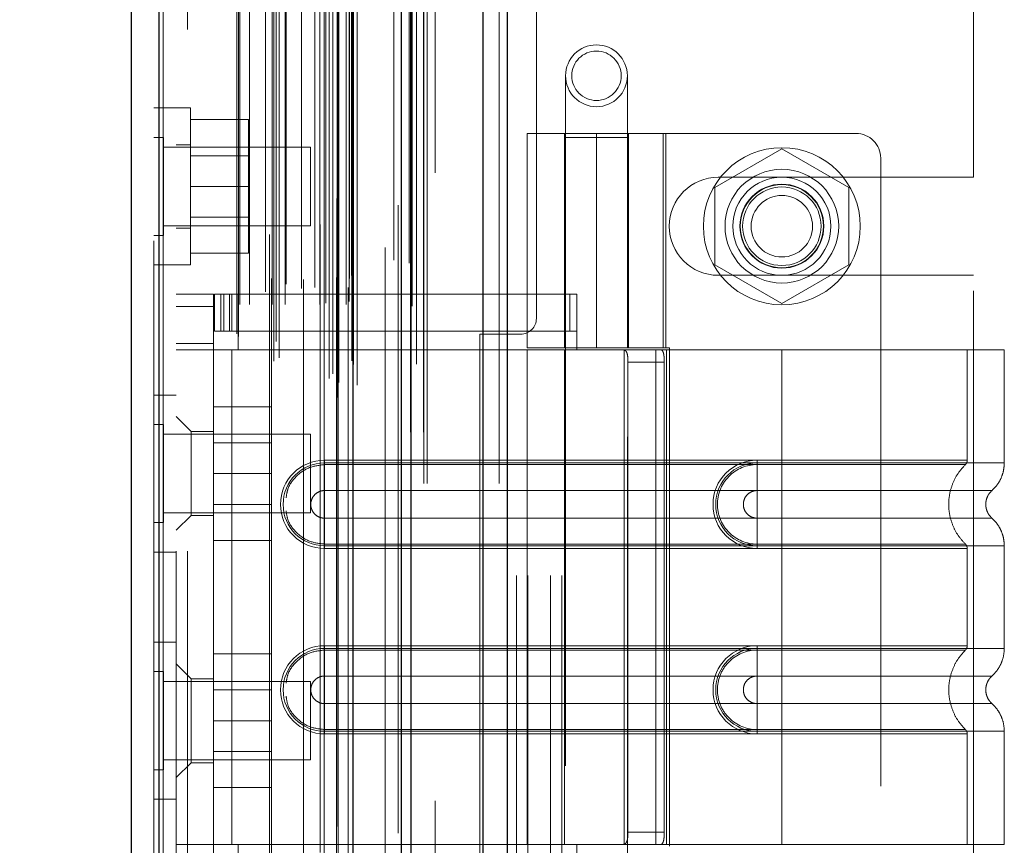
# Model space of a CAD drawing. Header units: inches. Extents: x 0.2 to 10.8, y 0.2 to 8.2.
# Tile 130 of 156: x 5.773 to 5.93, y 3.798 to 3.93. Entities that reach past the tile are written whole.
import ezdxf

# ---------------------------------------------------------------- set-up
doc = ezdxf.new("R2010")
doc.units = ezdxf.units.IN
doc.header["$MEASUREMENT"] = 0
doc.linetypes.add('HIDDEN', pattern=[0.075, 0.05, -0.025])
doc.layers.add('DIMENSIONS', color=140, linetype='Continuous')
doc.styles.add('SLDTEXTSTYLE0', font='TXT', dxfattribs={"width": 0.7})
doc.dimstyles.new('SLDDIMSTYLE0', dxfattribs={"dimtxt": 0.084961, "dimasz": 0.13, "dimexe": 0, "dimexo": 0.0625, "dimgap": 0.02124, "dimtad": 0, "dimtih": 1, "dimtoh": 1, "dimlfac": 20, "dimrnd": 1e-09, "dimzin": 12, "dimdsep": 46, "dimtxsty": 'SLDTEXTSTYLE0', "dimsah": 1, "dimcen": 0.09, "dimadec": 0, "dimazin": 3, "dimtfac": 1, "dimtofl": 0, "dimtmove": 0, "dimatfit": 3, "dimfxl": 0, "dimfrac": 2, "dimtolj": 1, "dimtzin": 12, "dimarcsym": 0})

# ---------------------------------------------------------------- blocks, each defined once
blk = doc.blocks.new('_D_18')
at = {"layer": 'DIMENSIONS'}
for p, q in [((5.80191, 4.9986), (5.37507, 4.9986)), ((5.50007, 4.9986), (5.50007, 4.26256)), ((5.3385, 4.10851), (5.30997, 4.10851)), ((5.30997, 4.10851), (5.30997, 3.97348)), ((5.66164, 4.10851), (5.69017, 4.10851)), ((5.69017, 4.10851), (5.69017, 3.97348)), ((5.30997, 3.97348), (5.3385, 3.97348)), ((5.69017, 3.97348), (5.66164, 3.97348)), ((5.50007, 3.1744), (5.50007, 3.95446)), ((5.80191, 3.1744), (5.37507, 3.1744))]:
    blk.add_line(p, q, dxfattribs=at)
for points in [[(5.50007, 4.9986), (5.48007, 4.8686), (5.52007, 4.8686)], [(5.50007, 3.1744), (5.52007, 3.3044), (5.48007, 3.3044)]]:
    blk.add_solid(points, dxfattribs=at)
at = {"layer": 'DIMENSIONS', "char_height": 0.083333, "attachment_point": 1, "style": 'SLDTEXTSTYLE0'}
for s, insert in [('36.48', (5.3385, 4.23495)), ('926.7', (5.3385, 4.0809))]:
    blk.add_mtext(s, dxfattribs=dict(at, insert=insert))
blk = doc.blocks.new('_D_19')
at = {"layer": 'DIMENSIONS'}
for p, q in [((5.78356, 5.06775), (4.86961, 5.06775)), ((4.99461, 5.06775), (4.99461, 4.31812)), ((4.83304, 4.18799), (4.80451, 4.18799)), ((4.80451, 4.18799), (4.80451, 4.05296)), ((5.15619, 4.18799), (5.18472, 4.18799)), ((5.18472, 4.18799), (5.18472, 4.05296)), ((4.80451, 4.05296), (4.83304, 4.05296)), ((5.18472, 4.05296), (5.15619, 4.05296)), ((4.99461, 3.1052), (4.99461, 3.89891)), ((5.78356, 3.1052), (4.86961, 3.1052))]:
    blk.add_line(p, q, dxfattribs=at)
for points in [[(4.99461, 5.06775), (4.97461, 4.93775), (5.01461, 4.93775)], [(4.99461, 3.1052), (5.01461, 3.2352), (4.97461, 3.2352)]]:
    blk.add_solid(points, dxfattribs=at)
at = {"layer": 'DIMENSIONS', "char_height": 0.083333, "attachment_point": 1, "style": 'SLDTEXTSTYLE0'}
for s, insert in [('39.25', (4.83304, 4.31443)), ('997.0', (4.83304, 4.16038)), ('OPENING', (4.73258, 4.00633))]:
    blk.add_mtext(s, dxfattribs=dict(at, insert=insert))

msp = doc.modelspace()

# ---------------------------------------------------------------- linework, layer by layer
at = {"color": 7, "linetype": 'Continuous', "lineweight": 25}
for p, q in [((5.8465915, 3.0557523), (5.8465915, 5.1225418)), ((5.8504098, 5.12325), (5.8504098, 3.0557523)), ((5.8335643, 3.0557523), (5.8335643, 5.1170023)), ((5.8351459, 3.0557523), (5.8351459, 5.1171577)), ((5.8258824, 3.071415), (5.8258824, 5.1015798)), ((5.7949699, 3.0768657), (5.7949699, 5.0961291)), ((5.7905076, 5.094362), (5.7905076, 3.0786328))]:
    msp.add_line(p, q, dxfattribs=at)
at = {"color": 7, "linetype": 'HIDDEN', "lineweight": 18}
for p, q in [((5.8465915, 3.0557523), (5.8465915, 5.1225418)), ((5.849137, 3.0557523), (5.849137, 5.1225418)), ((5.849137, 3.0557523), (5.849137, 5.1225418)), ((5.8504098, 5.12325), (5.8504098, 3.0557523)), ((5.8504098, 3.0557523), (5.8504098, 5.12325)), ((5.8504098, 3.0557523), (5.8504098, 5.12325)), ((5.8351459, 3.0557523), (5.8351459, 5.1171577)), ((5.8371643, 3.0557523), (5.8371643, 5.1170023)), ((5.8376915, 3.0557523), (5.8376915, 5.1171577)), ((5.8376915, 3.0557523), (5.8376915, 5.1171577)), ((5.8349933, 3.0639328), (5.8349933, 5.1090621)), ((5.8233471, 3.0694146), (5.8233471, 5.1035803)), ((5.8233471, 3.0694146), (5.8233471, 5.1035803)), ((5.8220645, 3.0724558), (5.8220645, 5.1005391)), ((5.8232965, 5.1011239), (5.8232965, 3.071871)), ((5.8236023, 3.071817), (5.8236023, 5.1011778)), ((5.8265076, 3.071415), (5.8265076, 5.1015798)), ((5.8226599, 3.0732087), (5.8226599, 5.099809)), ((5.8330402, 5.1000814), (5.8330402, 3.0729131)), ((5.8132597, 3.075194), (5.8132597, 5.0978009)), ((5.8141187, 3.0757484), (5.8141187, 5.0972439)), ((5.8256568, 3.0752838), (5.8256568, 5.097711)), ((5.8256568, 3.0752838), (5.8256568, 5.097711)), ((5.8259277, 3.0747056), (5.8259277, 5.0982892)), ((5.8259438, 3.0748314), (5.8259438, 5.0981634)), ((5.8359578, 3.074731), (5.8359578, 5.0982584)), ((5.7949699, 5.0961291), (5.7949699, 3.0768657)), ((5.795595, 3.0768657), (5.795595, 5.0961291)), ((5.795595, 5.0961291), (5.795595, 3.0768657)), ((5.8206258, 5.0969964), (5.8206258, 3.0760033)), ((5.8220459, 3.076984), (5.8220459, 5.0960108)), ((5.7941076, 5.094362), (5.7941076, 3.0786328)), ((5.8125515, 5.0953809), (5.8125515, 3.0776113)), ((5.8136103, 3.0783754), (5.8136103, 5.0946194)), ((5.8073405, 3.0795953), (5.8073405, 5.0933995)), ((5.8076002, 3.0791568), (5.8076002, 5.093838)), ((5.8309782, 5.093322), (5.8309782, 3.0796717)), ((5.8078405, 3.0842256), (5.8078405, 5.0887692)), ((5.8078405, 3.0842256), (5.8078405, 5.0887692)), ((5.8093601, 3.0842256), (5.8093601, 5.0887692)), ((5.8128537, 5.0883708), (5.8128537, 3.0846243)), ((5.812981, 3.0842256), (5.812981, 5.0887692)), ((5.815048, 3.0842256), (5.815048, 5.0887692)), ((5.8179712, 5.0882276), (5.8179712, 3.0847655)), ((5.8205503, 3.0842256), (5.8205503, 5.0887692)), ((5.8212542, 5.0887692), (5.8212542, 3.0842256)), ((5.8212542, 3.0842256), (5.8212542, 5.0887692)), ((5.8215042, 3.0844756), (5.8215042, 5.0885192)), ((5.8232542, 5.0885192), (5.8232542, 3.0844756)), ((5.8235042, 3.0842256), (5.8235042, 5.0887692)), ((5.8235042, 5.0887692), (5.8235042, 3.0842256)), ((5.8247484, 3.0842256), (5.8247484, 5.0887692)), ((5.8247484, 3.0842256), (5.8247484, 5.0887692)), ((5.8252542, 3.0847256), (5.8252542, 5.0882692)), ((5.8252542, 3.0847256), (5.8252542, 5.0882692)), ((5.8352551, 3.083997), (5.8352551, 5.0889992)), ((5.811945, 3.0862452), (5.811945, 5.0867496)), ((5.8176428, 3.0868027), (5.8176428, 5.0861921)), ((5.8176428, 3.0868027), (5.8176428, 5.0861921)), ((5.8197758, 3.0869504), (5.8197758, 5.0860436)), ((5.8251076, 5.0869724), (5.8251076, 3.0860224)), ((5.8152092, 3.087468), (5.8152092, 5.0855312)), ((5.8252965, 3.0883735), (5.8252965, 5.0846213)), ((5.8252965, 3.0883735), (5.8252965, 5.0846213)), ((5.8256248, 3.0888374), (5.8256248, 5.0841575)), ((5.8256248, 3.0888374), (5.8256248, 5.0841575)), ((5.8323399, 3.0912916), (5.8323399, 5.0817032)), ((5.8348202, 3.0908244), (5.8348202, 5.0821496)), ((5.8389643, 3.1052023), (5.8389643, 5.0677523)), ((5.8389643, 3.1052023), (5.8389643, 5.0677523)), ((5.8389643, 3.1052023), (5.8389643, 5.0677523)), ((5.8389643, 3.1052023), (5.8389643, 5.0677523)), ((5.7977076, 5.0449724), (5.7977076, 3.1280224)), ((5.7995076, 3.1280224), (5.7995076, 5.0449724)), ((5.7995076, 3.1280224), (5.7995076, 5.0449724)), ((5.7995076, 5.0449724), (5.7995076, 3.1280224)), ((5.7995076, 5.0449724), (5.7995076, 3.1280224)), ((5.8519143, 3.7411023), (5.8519143, 4.4319023)), ((5.8519143, 3.7411023), (5.8519143, 4.4319023)), ((5.8537143, 3.7411023), (5.8537143, 4.4319023)), ((5.8573143, 3.7411023), (5.8573143, 4.4319023)), ((5.8591143, 3.7411023), (5.8591143, 4.4319023)), ((5.8591143, 3.7411023), (5.8591143, 4.4319023)), ((5.8550643, 3.8820273), (5.8550643, 4.2909773)), ((5.9246643, 3.9045148), (5.9246643, 4.2684898)), ((5.8597154, 3.9206575), (5.8597154, 3.9108149)), ((5.869558, 3.9108149), (5.869558, 3.9206575)), ((5.7977076, 3.915538), (5.7941076, 3.915538)), ((5.7999576, 3.915538), (5.7977076, 3.915538)), ((5.7999576, 3.903038), (5.7999576, 3.915538)), ((5.7999576, 3.913688), (5.8092076, 3.913688)), ((5.8092076, 3.903038), (5.8092076, 3.913688)), ((5.8536131, 3.9114764), (5.8756603, 3.9114764)), ((5.8536131, 3.9114764), (5.8536131, 3.8773228)), ((5.8595186, 3.9114764), (5.8595186, 3.8773228)), ((5.8646367, 3.9114764), (5.8646367, 3.8773228)), ((5.8646367, 3.8773228), (5.8646367, 3.9114764)), ((5.8695804, 3.9114764), (5.8695804, 3.8773228)), ((5.8697548, 3.8773228), (5.8697548, 3.9114764)), ((5.8752847, 3.8773228), (5.8752847, 3.9114764)), ((5.9059753, 3.9114764), (5.8756603, 3.9114764)), ((5.8756603, 3.8773228), (5.8756603, 3.9114764)), ((5.7956701, 3.9108505), (5.7941076, 3.9108505)), ((5.7956701, 3.903038), (5.7956701, 3.9108505)), ((5.869558, 3.9108149), (5.8597154, 3.9108149)), ((5.8597154, 3.9108149), (5.8597154, 3.7631771)), ((5.869558, 3.7631771), (5.869558, 3.9108149)), ((5.8191076, 3.909288), (5.7956701, 3.909288)), ((5.7999576, 3.909663), (5.7977076, 3.909663)), ((5.8191076, 3.903038), (5.8191076, 3.909288)), ((5.8941643, 3.9089999), (5.8835143, 3.9028511)), ((5.9048143, 3.9028511), (5.8941643, 3.9089999)), ((5.8092076, 3.9079355), (5.7999576, 3.9079355)), ((5.9099123, 3.9075393), (5.9099123, 3.7677756)), ((5.8840393, 3.9045148), (5.9246643, 3.9045148)), ((5.7956701, 3.8952255), (5.7956701, 3.903038)), ((5.7999576, 3.890538), (5.7999576, 3.903038)), ((5.7999576, 3.903038), (5.8092076, 3.903038)), ((5.8092076, 3.892388), (5.8092076, 3.903038)), ((5.8191076, 3.896788), (5.8191076, 3.903038)), ((5.8835143, 3.9028511), (5.8835143, 3.8905536)), ((5.9048143, 3.8905536), (5.9048143, 3.9028511)), ((5.7999576, 3.8981405), (5.8092076, 3.8981405)), ((5.7956701, 3.896788), (5.8191076, 3.896788)), ((5.7977076, 3.896413), (5.7999576, 3.896413)), ((5.7941076, 3.8952255), (5.7956701, 3.8952255)), ((5.7999576, 3.892388), (5.8092076, 3.892388)), ((5.7941076, 3.890538), (5.7977076, 3.890538)), ((5.7977076, 3.890538), (5.7999576, 3.890538)), ((5.8835143, 3.8905536), (5.8941643, 3.8844048)), ((5.8941643, 3.8844048), (5.9048143, 3.8905536)), ((5.8840393, 3.8888898), (5.9246643, 3.8888898)), ((5.9246643, 3.7864148), (5.9246643, 3.8888898)), ((5.7977076, 3.8858858), (5.8036131, 3.8858858)), ((5.8036131, 3.8858858), (5.8036131, 3.8839173)), ((5.8038099, 3.8799803), (5.8038099, 3.8858858)), ((5.8038099, 3.8858858), (5.8047942, 3.8858858)), ((5.8047942, 3.8799803), (5.8047942, 3.8858858)), ((5.8053064, 3.8858858), (5.8047942, 3.8858858)), ((5.8047942, 3.8799803), (5.8047942, 3.8858858)), ((5.8053064, 3.8799803), (5.8053064, 3.8858858)), ((5.8053064, 3.8858858), (5.8061991, 3.8858858)), ((5.8061991, 3.8799803), (5.8061991, 3.8858858)), ((5.8604113, 3.8858858), (5.8061991, 3.8858858)), ((5.8065658, 3.8858858), (5.8065658, 3.8799803)), ((5.8075501, 3.8858858), (5.8075501, 3.8799803)), ((5.8604113, 3.8799803), (5.8604113, 3.8858858)), ((5.8604113, 3.8858858), (5.8614871, 3.8858858)), ((5.8614871, 3.8799803), (5.8614871, 3.8858858)), ((5.7977076, 3.8839173), (5.8036131, 3.8839173)), ((5.7977076, 3.8839173), (5.8036131, 3.8839173)), ((5.8036131, 3.7913976), (5.8036131, 3.8839173)), ((5.8047942, 3.8799803), (5.8038099, 3.8799803)), ((5.8053064, 3.8799803), (5.8047942, 3.8799803)), ((5.8061991, 3.8799803), (5.8053064, 3.8799803)), ((5.8604113, 3.8799803), (5.8061991, 3.8799803)), ((5.8075501, 3.8799803), (5.8075501, 3.8770275)), ((5.8460643, 3.7957773), (5.8460643, 3.8795273)), ((5.8460643, 3.8795273), (5.8525643, 3.8795273)), ((5.8614871, 3.8799803), (5.8604113, 3.8799803)), ((5.8614871, 3.8799803), (5.8614871, 3.8770275)), ((5.8036131, 3.8780118), (5.7977076, 3.8780118)), ((5.8036131, 3.8770275), (5.7977076, 3.8770275)), ((5.8065658, 3.8770275), (5.8036131, 3.8770275)), ((5.8065658, 3.8770275), (5.8065658, 3.7982874)), ((5.8065658, 3.8770275), (5.8065658, 3.7982874)), ((5.8075501, 3.8770275), (5.8065658, 3.8770275)), ((5.8614871, 3.8770275), (5.8075501, 3.8770275)), ((5.8614871, 3.8770275), (5.8075501, 3.8770275)), ((5.8756603, 3.8773228), (5.8536131, 3.8773228)), ((5.8614871, 3.8770275), (5.8536131, 3.8770275)), ((5.8536131, 3.8770275), (5.8536131, 3.7982874)), ((5.8595186, 3.8770275), (5.8595186, 3.7982874)), ((5.8941643, 3.8770275), (5.8614871, 3.8770275)), ((5.8690234, 3.8770275), (5.8690234, 3.7982874)), ((5.874085, 3.8770275), (5.874085, 3.7982874)), ((5.8756603, 3.8773228), (5.8762689, 3.8773228)), ((5.8757722, 3.8770275), (5.8757722, 3.7982874)), ((5.8757722, 3.8770275), (5.8757722, 3.7982874)), ((5.8762689, 3.8773228), (5.8762689, 3.7979921)), ((5.8941643, 3.8770275), (5.8941643, 3.8590235)), ((5.9295973, 3.8770275), (5.8941643, 3.8770275)), ((5.8941643, 3.8770275), (5.8941643, 3.8590235)), ((5.8941643, 3.8770275), (5.8941643, 3.8594499)), ((5.8941643, 3.8770275), (5.8941643, 3.8594499)), ((5.9236918, 3.8594499), (5.9236918, 3.8770275)), ((5.9295973, 3.8590235), (5.9295973, 3.8770275)), ((5.8696551, 3.875059), (5.8696551, 3.8002559)), ((5.8754456, 3.875059), (5.8696551, 3.875059)), ((5.8754456, 3.875059), (5.8754456, 3.8002559)), ((5.7977076, 3.8698224), (5.7941076, 3.8698224)), ((5.8036131, 3.8679724), (5.8128631, 3.8679724)), ((5.8128631, 3.8573224), (5.8128631, 3.8679724)), ((5.8000698, 3.8640354), (5.7977076, 3.8663976)), ((5.7956701, 3.8651349), (5.7941076, 3.8651349)), ((5.7956701, 3.8495099), (5.7956701, 3.8651349)), ((5.8191076, 3.8635724), (5.7956701, 3.8635724)), ((5.8000698, 3.8640354), (5.8000698, 3.8506496)), ((5.8036131, 3.8640354), (5.8000698, 3.8640354)), ((5.8191076, 3.8510724), (5.8191076, 3.8635724)), ((5.8128631, 3.8622199), (5.8036131, 3.8622199)), ((5.8213296, 3.8594499), (5.8941643, 3.8594499)), ((5.8213296, 3.8594499), (5.8213296, 3.8587476)), ((5.8213296, 3.8590235), (5.8941643, 3.8590235)), ((5.8213296, 3.8590235), (5.8213296, 3.8546186)), ((5.8213296, 3.8587476), (5.8941643, 3.8587476)), ((5.8941643, 3.8594499), (5.8902272, 3.8594499)), ((5.8902272, 3.8594499), (5.8902272, 3.8587476)), ((5.8902272, 3.8590235), (5.8902272, 3.8546186)), ((5.8941643, 3.8590235), (5.8902272, 3.8590235)), ((5.8941643, 3.8587476), (5.8902272, 3.8587476)), ((5.8036131, 3.8573224), (5.8128631, 3.8573224)), ((5.8128631, 3.8466724), (5.8128631, 3.8573224)), ((5.8213296, 3.8546186), (5.8941643, 3.8546186)), ((5.8941643, 3.8546186), (5.8902272, 3.8546186)), ((5.8036131, 3.8524249), (5.8128631, 3.8524249)), ((5.7956701, 3.8510724), (5.8191076, 3.8510724)), ((5.7977076, 3.8482874), (5.8000698, 3.8506496)), ((5.8000698, 3.8506496), (5.8036131, 3.8506496)), ((5.8213296, 3.845819), (5.8213296, 3.8502239)), ((5.8941643, 3.8502239), (5.8213296, 3.8502239)), ((5.8902272, 3.8502239), (5.8941643, 3.8502239)), ((5.8902272, 3.845819), (5.8902272, 3.8502239)), ((5.7941076, 3.8495099), (5.7956701, 3.8495099)), ((5.8036131, 3.8466724), (5.8128631, 3.8466724)), ((5.8213296, 3.8453926), (5.8213296, 3.8460949)), ((5.8941643, 3.8460949), (5.8213296, 3.8460949)), ((5.8941643, 3.845819), (5.8213296, 3.845819)), ((5.8902272, 3.8460949), (5.8941643, 3.8460949)), ((5.8902272, 3.8453926), (5.8902272, 3.8460949)), ((5.8902272, 3.845819), (5.8941643, 3.845819)), ((5.8941643, 3.845819), (5.8941643, 3.8294959)), ((5.8941643, 3.845819), (5.8941643, 3.8294959)), ((5.9295973, 3.8294959), (5.9295973, 3.845819)), ((5.7941076, 3.8448224), (5.7977076, 3.8448224)), ((5.8941643, 3.8453926), (5.8213296, 3.8453926)), ((5.8902272, 3.8453926), (5.8941643, 3.8453926)), ((5.8941643, 3.8453926), (5.8941643, 3.8299224)), ((5.8941643, 3.8453926), (5.8941643, 3.8299224)), ((5.9236918, 3.8299224), (5.9236918, 3.8453926)), ((5.7977076, 3.8304724), (5.7941076, 3.8304724)), ((5.8213296, 3.8299224), (5.8941643, 3.8299224)), ((5.8213296, 3.8299224), (5.8213296, 3.82922)), ((5.8902272, 3.8299224), (5.8902272, 3.82922)), ((5.8941643, 3.8299224), (5.8902272, 3.8299224)), ((5.8036131, 3.8286224), (5.8128631, 3.8286224)), ((5.8128631, 3.8179724), (5.8128631, 3.8286224)), ((5.8213296, 3.8294959), (5.8941643, 3.8294959)), ((5.8213296, 3.8294959), (5.8213296, 3.825091)), ((5.8213296, 3.82922), (5.8941643, 3.82922)), ((5.8902272, 3.8294959), (5.8902272, 3.825091)), ((5.8941643, 3.8294959), (5.8902272, 3.8294959)), ((5.8941643, 3.82922), (5.8902272, 3.82922)), ((5.8000698, 3.8246653), (5.7977076, 3.8270275)), ((5.7956701, 3.8257849), (5.7941076, 3.8257849)), ((5.7956701, 3.8101599), (5.7956701, 3.8257849)), ((5.8191076, 3.8242224), (5.7956701, 3.8242224)), ((5.8000698, 3.8246653), (5.8000698, 3.8179724)), ((5.8036131, 3.8246653), (5.8000698, 3.8246653)), ((5.8191076, 3.8117224), (5.8191076, 3.8242224)), ((5.8213296, 3.825091), (5.8941643, 3.825091)), ((5.8941643, 3.825091), (5.8902272, 3.825091)), ((5.8128631, 3.8228699), (5.8036131, 3.8228699)), ((5.8213296, 3.8162914), (5.8213296, 3.8206963)), ((5.8941643, 3.8206963), (5.8213296, 3.8206963)), ((5.8902272, 3.8206963), (5.8941643, 3.8206963)), ((5.8902272, 3.8162914), (5.8902272, 3.8206963)), ((5.8000698, 3.8179724), (5.8000698, 3.8112795)), ((5.8036131, 3.8179724), (5.8128631, 3.8179724)), ((5.8128631, 3.8073224), (5.8128631, 3.8179724)), ((5.8213296, 3.815865), (5.8213296, 3.8165673)), ((5.8941643, 3.8165673), (5.8213296, 3.8165673)), ((5.8941643, 3.8162914), (5.8213296, 3.8162914)), ((5.8941643, 3.815865), (5.8213296, 3.815865)), ((5.8902272, 3.8165673), (5.8941643, 3.8165673)), ((5.8902272, 3.815865), (5.8902272, 3.8165673)), ((5.8902272, 3.8162914), (5.8941643, 3.8162914)), ((5.8902272, 3.815865), (5.8941643, 3.815865)), ((5.8941643, 3.8162914), (5.8941643, 3.7982874)), ((5.8941643, 3.8162914), (5.8941643, 3.7982874)), ((5.8941643, 3.815865), (5.8941643, 3.7982874)), ((5.8941643, 3.815865), (5.8941643, 3.7982874)), ((5.9236918, 3.7982874), (5.9236918, 3.815865)), ((5.9295973, 3.7982874), (5.9295973, 3.8162914)), ((5.8036131, 3.8130749), (5.8128631, 3.8130749)), ((5.7956701, 3.8117224), (5.8191076, 3.8117224)), ((5.7977076, 3.8089173), (5.8000698, 3.8112795)), ((5.8000698, 3.8112795), (5.8036131, 3.8112795)), ((5.7941076, 3.8101599), (5.7956701, 3.8101599)), ((5.8036131, 3.8073224), (5.8128631, 3.8073224)), ((5.7941076, 3.8054724), (5.7977076, 3.8054724)), ((5.8696551, 3.8002559), (5.8754456, 3.8002559)), ((5.7977076, 3.7982874), (5.8036131, 3.7982874)), ((5.8065658, 3.7982874), (5.8036131, 3.7982874)), ((5.8075501, 3.7982874), (5.8065658, 3.7982874)), ((5.8075501, 3.7982874), (5.8075501, 3.7953346)), ((5.8075501, 3.7982874), (5.8614871, 3.7982874)), ((5.8075501, 3.7982874), (5.8614871, 3.7982874)), ((5.8614871, 3.7982874), (5.8536131, 3.7982874)), ((5.8614871, 3.7982874), (5.8614871, 3.7953346)), ((5.8941643, 3.7982874), (5.8614871, 3.7982874)), ((5.9295973, 3.7982874), (5.8941643, 3.7982874))]:
    msp.add_line(p, q, dxfattribs=at)
at = {"color": 7, "linetype": 'HIDDEN', "lineweight": 18, "flags": 128}
for points in [[(5.8370977, 3.0638986), (5.8370979, 4.0784026), (5.8370977, 5.1090963)], [(5.8370977, 3.0638966), (5.8370979, 4.0658172), (5.8370977, 5.1090961)], [(5.8359578, 3.0747242), (5.8359579, 4.1077342), (5.8359578, 5.0982718)], [(5.8309855, 5.0879743), (5.8309854, 4.0945813), (5.8309855, 3.0850196)], [(5.8309855, 5.0879764), (5.8309855, 4.1071758), (5.8309855, 3.0850196)], [(5.8352551, 3.0840072), (5.8352555, 4.0451333), (5.8352551, 5.0889981)]]:
    msp.add_lwpolyline(points, dxfattribs=at)
at = {"color": 7, "linetype": 'HIDDEN', "lineweight": 18}
for centre, radius in [((5.8646367, 3.9206575), 0.0049213), ((5.8646367, 3.9206575), 0.003937), ((5.8941643, 3.8967023), 0.0125), ((5.8941643, 3.8967126), 0.0090551), ((5.8941643, 3.8967023), 0.0078125), ((5.8941643, 3.8967126), 0.0066929), ((5.8941643, 3.8967023), 0.006625), ((5.8941643, 3.8967023), 0.00625), ((5.8941643, 3.8967023), 0.0048975)]:
    msp.add_circle(centre, radius, dxfattribs=at)
for centre, radius, start, end in [((5.9059753, 3.9075393), 0.003937, 0, 90), ((5.8840393, 3.8967023), 0.0078125, 90, 270), ((5.8525643, 3.8820273), 0.0025, 270, 0), ((5.8213296, 3.8524212), 0.0070287, 90, 270), ((5.8213296, 3.8524212), 0.0066023, 90, 270), ((5.8902272, 3.8524212), 0.0070287, 90, 270), ((5.8902272, 3.8524212), 0.0066023, 90, 270), ((5.8213296, 3.8228937), 0.0070287, 90, 270), ((5.8902272, 3.8228937), 0.0070287, 90, 270), ((5.8213296, 3.8228937), 0.0066023, 90, 270), ((5.8902272, 3.8228937), 0.0066023, 90, 270)]:
    msp.add_arc(centre, radius, start, end, dxfattribs=at)
for points, knots in [([(5.8688824, 3.8770275), (5.8690298, 3.8770275), (5.8691576, 3.876982), (5.8693666, 3.8767933), (5.8694466, 3.8766497), (5.8695623, 3.8762869), (5.8695993, 3.8760654), (5.8696452, 3.8755851), (5.8696551, 3.8753231), (5.8696551, 3.875059)], [0, 0, 0, 0, 0.25, 0.25, 0.5, 0.5, 0.75, 0.75, 1, 1, 1, 1]), ([(5.8754456, 3.875059), (5.8754456, 3.8753198), (5.8754358, 3.8755758), (5.8753941, 3.8760536), (5.875362, 3.8762723), (5.8752716, 3.8766354), (5.8752122, 3.8767817), (5.8750677, 3.8769765), (5.8749812, 3.8770275), (5.8748852, 3.8770275)], [0, 0, 0, 0, 0.25, 0.25, 0.5, 0.5, 0.75, 0.75, 1, 1, 1, 1]), ([(5.8152092, 3.8534567), (5.8152733, 3.8539279), (5.8154493, 3.8552224), (5.816767, 3.8569941), (5.8188387, 3.8584636), (5.8204993, 3.8586529), (5.8213296, 3.8587476)], [0, 0, 0, 0, 0.16020075, 0.44013383, 0.72006692, 1, 1, 1, 1]), ([(5.8902272, 3.8587476), (5.8885643, 3.8587643), (5.8861058, 3.8577145), (5.8842304, 3.854905), (5.8837361, 3.8524212), (5.8842304, 3.8499375), (5.8861058, 3.8471279), (5.8885643, 3.8460782), (5.8902272, 3.8460949)], [6.28318531, 6.28318531, 6.28318531, 6.28318531, 7.06858347, 7.46128255, 7.85398163, 8.24668072, 8.6393798, 9.42477796, 9.42477796, 9.42477796, 9.42477796]), ([(5.8941642, 3.8590235), (5.8941642, 3.8582198), (5.8941642, 3.8565346), (5.8941642, 3.8551516), (5.8941642, 3.854618)], [0.052118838, 0.052118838, 0.052118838, 0.052118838, 0.500001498, 0.948006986, 0.948006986, 0.948006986, 0.948006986]), ([(5.8941643, 3.8594499), (5.8986751, 3.8594499), (5.9063975, 3.8594499), (5.9159511, 3.8594499), (5.9221547, 3.8594499), (5.9244605, 3.8594499), (5.9221547, 3.8594499), (5.9159511, 3.8594499), (5.9063975, 3.8594499), (5.8986751, 3.8594499), (5.8941643, 3.8594499)], [4.71239975, 4.71239975, 4.71239975, 4.71239975, 5.17054869, 5.49779793, 5.89049701, 6.2831961, 6.67589519, 7.06859428, 7.39584352, 7.85399245, 7.85399245, 7.85399245, 7.85399245]), ([(5.8941643, 3.8590235), (5.8964833, 3.8590235), (5.8988024, 3.8590235), (5.9033514, 3.8590235), (5.9055813, 3.8590235), (5.9098665, 3.8590235), (5.9119216, 3.8590235), (5.9157781, 3.8590235), (5.9175794, 3.8590235), (5.9208591, 3.8590235), (5.9223374, 3.8590235), (5.9249142, 3.8590235), (5.9260127, 3.8590235), (5.9277876, 3.8590235), (5.9284641, 3.8590235), (5.9293689, 3.8590235), (5.9295973, 3.8590235), (5.9295973, 3.8590235), (5.9293689, 3.8590235), (5.9284641, 3.8590235), (5.9277876, 3.8590235), (5.9260127, 3.8590235), (5.9249142, 3.8590235), (5.9223374, 3.8590235), (5.9208591, 3.8590235), (5.9175794, 3.8590235), (5.9157781, 3.8590235), (5.9119216, 3.8590235), (5.9098665, 3.8590235), (5.9055813, 3.8590235), (5.9033514, 3.8590235), (5.8988024, 3.8590235), (5.8964833, 3.8590235), (5.8941643, 3.8590235)], [0, 0, 0, 0, 0.0625, 0.0625, 0.125, 0.125, 0.1875, 0.1875, 0.25, 0.25, 0.3125, 0.3125, 0.375, 0.375, 0.4375, 0.4375, 0.5, 0.5, 0.5625, 0.5625, 0.625, 0.625, 0.6875, 0.6875, 0.75, 0.75, 0.8125, 0.8125, 0.875, 0.875, 0.9375, 0.9375, 1, 1, 1, 1]), ([(5.8941643, 3.8590235), (5.8941643, 3.8581949), (5.8941643, 3.8573667), (5.8941643, 3.8558541), (5.8941643, 3.8551705), (5.8941643, 3.8546186)], [0, 0, 0, 0, 0.5, 0.5, 1, 1, 1, 1]), ([(5.8941643, 3.8587476), (5.8979916, 3.8587476), (5.9018153, 3.8587476), (5.9088863, 3.8587477), (5.9121298, 3.8587477), (5.9175389, 3.8587477), (5.9197075, 3.8587477), (5.922635, 3.8587478), (5.9233969, 3.8587478), (5.9233961, 3.8587478), (5.922636, 3.8587478), (5.9197069, 3.8587479), (5.9175397, 3.8587479), (5.9121297, 3.8587479), (5.9088866, 3.8587479), (5.9018154, 3.858748), (5.8979921, 3.858748), (5.8941643, 3.858748)], [0, 0, 0, 0, 0.125, 0.125, 0.25, 0.25, 0.375, 0.375, 0.5, 0.5, 0.625, 0.625, 0.75, 0.75, 0.875, 0.875, 1, 1, 1, 1]), ([(5.8941643, 3.8460949), (5.8941643, 3.8477338), (5.8941643, 3.8524212), (5.8941643, 3.8571087), (5.8941643, 3.8587476)], [0.027131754, 0.027131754, 0.027131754, 0.027131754, 0.5, 0.972868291, 0.972868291, 0.972868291, 0.972868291]), ([(5.9234577, 3.8460359), (5.9230526, 3.8464726), (5.9222426, 3.8473457), (5.9214014, 3.8489351), (5.9208647, 3.8506399), (5.9206801, 3.8524212), (5.9208647, 3.8542026), (5.9214014, 3.8559073), (5.9222426, 3.8574968), (5.9230526, 3.8583699), (5.9234577, 3.8588066)], [0, 0, 0, 0, 0.12508578, 0.25012635, 0.37515545, 0.5, 0.62484455, 0.74987365, 0.87491422, 1, 1, 1, 1]), ([(5.9233939, 3.8587444), (5.9234383, 3.8587925), (5.923528, 3.8588896), (5.9236198, 3.8590672), (5.9236821, 3.8592571), (5.9236886, 3.8593891), (5.9236918, 3.8594545)], [0, 0, 0, 0, 0.24752408, 0.49999998, 0.75247589, 1, 1, 1, 1]), ([(5.9276036, 3.8545993), (5.9278956, 3.8548911), (5.9284863, 3.8554812), (5.929112, 3.8565803), (5.9295212, 3.8577773), (5.9295722, 3.8586111), (5.9295974, 3.8590235)], [0, 0, 0, 0, 0.2471303, 0.499866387, 0.752661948, 1, 1, 1, 1]), ([(5.8213296, 3.8502239), (5.821042, 3.8502239), (5.8207545, 3.8502811), (5.820223, 3.8505012), (5.8199792, 3.8506641), (5.8195725, 3.8510709), (5.8194096, 3.8513146), (5.8191895, 3.8518461), (5.8191323, 3.8521336), (5.8191323, 3.8527089), (5.8191895, 3.8529964), (5.8194096, 3.8535279), (5.8195725, 3.8537716), (5.8199792, 3.8541784), (5.820223, 3.8543412), (5.8207545, 3.8545614), (5.821042, 3.8546186), (5.8213296, 3.8546186)], [0, 0, 0, 0, 0.125, 0.125, 0.25, 0.25, 0.375, 0.375, 0.5, 0.5, 0.625, 0.625, 0.75, 0.75, 0.875, 0.875, 1, 1, 1, 1]), ([(5.8902272, 3.8546186), (5.8899396, 3.8546186), (5.8896521, 3.8545614), (5.8891206, 3.8543412), (5.8888769, 3.8541784), (5.8884701, 3.8537716), (5.8883072, 3.8535279), (5.8880871, 3.8529964), (5.8880299, 3.8527089), (5.8880299, 3.8521336), (5.8880871, 3.8518461), (5.8883072, 3.8513146), (5.8884701, 3.8510709), (5.8888769, 3.8506641), (5.8891206, 3.8505012), (5.8896521, 3.8502811), (5.8899396, 3.8502239), (5.8902272, 3.8502239)], [0, 0, 0, 0, 0.125, 0.125, 0.25, 0.25, 0.375, 0.375, 0.5, 0.5, 0.625, 0.625, 0.75, 0.75, 0.875, 0.875, 1, 1, 1, 1]), ([(5.8941643, 3.854618), (5.8991265, 3.854618), (5.9077739, 3.854618), (5.9186476, 3.854618), (5.9258402, 3.854618), (5.928517, 3.854618), (5.9258402, 3.854618), (5.9186476, 3.854618), (5.9077739, 3.854618), (5.8991265, 3.854618), (5.8941643, 3.854618)], [4.71241411, 4.71241411, 4.71241411, 4.71241411, 5.15721613, 5.48839216, 5.88580339, 6.28321463, 6.68062587, 7.0780371, 7.40921314, 7.85401516, 7.85401516, 7.85401516, 7.85401516]), ([(5.9276469, 3.8502047), (5.9274989, 3.8503522), (5.9272025, 3.8506476), (5.9268914, 3.8511984), (5.9266911, 3.8517946), (5.9266212, 3.8524212), (5.9266911, 3.8530479), (5.9268914, 3.853644), (5.9272025, 3.8541949), (5.9274989, 3.8544903), (5.9276469, 3.8546378)], [0, 0, 0, 0, 0.12483242, 0.24993914, 0.37510573, 0.5, 0.62489427, 0.75006086, 0.87516758, 1, 1, 1, 1]), ([(5.8213296, 3.8460949), (5.8204993, 3.8461895), (5.8188387, 3.8463788), (5.816767, 3.8478483), (5.8154493, 3.8496201), (5.8152733, 3.8509146), (5.8152092, 3.8513857)], [0, 0, 0, 0, 0.27993308, 0.55986617, 0.83979925, 1, 1, 1, 1]), ([(5.8941642, 3.845819), (5.8941642, 3.8466227), (5.8941642, 3.8483078), (5.8941642, 3.8496909), (5.8941642, 3.8502244)], [0.052118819, 0.052118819, 0.052118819, 0.052118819, 0.500001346, 0.948007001, 0.948007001, 0.948007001, 0.948007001]), ([(5.8941643, 3.8502244), (5.8991265, 3.8502244), (5.9077739, 3.8502244), (5.9186476, 3.8502244), (5.9258402, 3.8502244), (5.928517, 3.8502244), (5.9258402, 3.8502244), (5.9186476, 3.8502244), (5.9077739, 3.8502244), (5.8991265, 3.8502244), (5.8941643, 3.8502244)], [4.71236405, 4.71236405, 4.71236405, 4.71236405, 5.15716608, 5.48834211, 5.88575335, 6.2831646, 6.68057584, 7.07798708, 7.40916311, 7.85396503, 7.85396503, 7.85396503, 7.85396503]), ([(5.8941643, 3.845819), (5.8941643, 3.8466476), (5.8941643, 3.8474758), (5.8941643, 3.8489884), (5.8941643, 3.849672), (5.8941643, 3.8502239)], [0, 0, 0, 0, 0.5, 0.5, 1, 1, 1, 1]), ([(5.9295974, 3.845819), (5.9295722, 3.8462313), (5.9295212, 3.8470652), (5.929112, 3.8482622), (5.9284863, 3.8493612), (5.9278956, 3.8499514), (5.9276036, 3.8502431)], [0, 0, 0, 0, 0.24733805, 0.50013361, 0.75286969, 1, 1, 1, 1]), ([(5.8941643, 3.8460945), (5.8979921, 3.8460945), (5.9018154, 3.8460945), (5.9088866, 3.8460945), (5.9121297, 3.8460946), (5.9175397, 3.8460946), (5.9197069, 3.8460946), (5.922636, 3.8460946), (5.9233961, 3.8460947), (5.9233969, 3.8460947), (5.922635, 3.8460947), (5.9197075, 3.8460947), (5.9175389, 3.8460947), (5.9121298, 3.8460948), (5.9088863, 3.8460948), (5.9018153, 3.8460948), (5.8979916, 3.8460948), (5.8941643, 3.8460949)], [0, 0, 0, 0, 0.125, 0.125, 0.25, 0.25, 0.375, 0.375, 0.5, 0.5, 0.625, 0.625, 0.75, 0.75, 0.875, 0.875, 1, 1, 1, 1]), ([(5.8941643, 3.845819), (5.8964833, 3.845819), (5.8988024, 3.845819), (5.9033514, 3.845819), (5.9055813, 3.845819), (5.9098665, 3.845819), (5.9119216, 3.845819), (5.9157781, 3.845819), (5.9175794, 3.845819), (5.9208591, 3.845819), (5.9223374, 3.845819), (5.9249142, 3.845819), (5.9260127, 3.845819), (5.9277876, 3.845819), (5.9284641, 3.845819), (5.9293689, 3.845819), (5.9295973, 3.845819), (5.9295973, 3.845819), (5.9293689, 3.845819), (5.9284641, 3.845819), (5.9277876, 3.845819), (5.9260127, 3.845819), (5.9249142, 3.845819), (5.9223374, 3.845819), (5.9208591, 3.845819), (5.9175794, 3.845819), (5.9157781, 3.845819), (5.9119216, 3.845819), (5.9098665, 3.845819), (5.9055813, 3.845819), (5.9033514, 3.845819), (5.8988024, 3.845819), (5.8964833, 3.845819), (5.8941643, 3.845819)], [0, 0, 0, 0, 0.0625, 0.0625, 0.125, 0.125, 0.1875, 0.1875, 0.25, 0.25, 0.3125, 0.3125, 0.375, 0.375, 0.4375, 0.4375, 0.5, 0.5, 0.5625, 0.5625, 0.625, 0.625, 0.6875, 0.6875, 0.75, 0.75, 0.8125, 0.8125, 0.875, 0.875, 0.9375, 0.9375, 1, 1, 1, 1]), ([(5.9236918, 3.845388), (5.9236886, 3.8454534), (5.9236821, 3.8455854), (5.9236198, 3.8457753), (5.923528, 3.8459528), (5.9234383, 3.84605), (5.9233939, 3.8460981)], [0, 0, 0, 0, 0.2475241, 0.50000001, 0.75247591, 1, 1, 1, 1]), ([(5.8941643, 3.8453926), (5.8986751, 3.8453926), (5.9063975, 3.8453926), (5.9159511, 3.8453926), (5.9221547, 3.8453926), (5.9244605, 3.8453926), (5.9221547, 3.8453926), (5.9159511, 3.8453926), (5.9063975, 3.8453926), (5.8986751, 3.8453926), (5.8941643, 3.8453926)], [4.71239001, 4.71239001, 4.71239001, 4.71239001, 5.17053895, 5.49778819, 5.89048727, 6.28318636, 6.67588545, 7.06858454, 7.39583378, 7.85398272, 7.85398272, 7.85398272, 7.85398272]), ([(5.8941643, 3.8299224), (5.8985161, 3.8299224), (5.906101, 3.8299224), (5.915662, 3.8299224), (5.9220248, 3.8299224), (5.9244685, 3.8299224), (5.9222446, 3.8299224), (5.9160575, 3.8299224), (5.9064708, 3.8299224), (5.8987022, 3.8299224), (5.8941643, 3.8299224)], [4.71239469, 4.71239469, 4.71239469, 4.71239469, 5.154448, 5.48366074, 5.87871603, 6.27377131, 6.6688266, 7.06388188, 7.39309462, 7.85399245, 7.85399245, 7.85399245, 7.85399245]), ([(5.9233939, 3.8292169), (5.9234383, 3.8292649), (5.9235279, 3.8293621), (5.9236198, 3.8295396), (5.9236821, 3.8297295), (5.9236886, 3.8298615), (5.9236918, 3.8299269)], [0, 0, 0, 0, 0.24752405, 0.49999994, 0.75247586, 1, 1, 1, 1]), ([(5.8152092, 3.8239292), (5.8152733, 3.8244004), (5.8154493, 3.8256949), (5.816767, 3.8274666), (5.8188387, 3.8289361), (5.8204993, 3.8291254), (5.8213296, 3.82922)], [0, 0, 0, 0, 0.16020075, 0.44013383, 0.72006692, 1, 1, 1, 1]), ([(5.8902272, 3.82922), (5.8885643, 3.8292367), (5.8861058, 3.828187), (5.8842304, 3.8253774), (5.8837361, 3.8228937), (5.8842304, 3.8204099), (5.8861058, 3.8176004), (5.8885643, 3.8165507), (5.8902272, 3.8165673)], [6.28318531, 6.28318531, 6.28318531, 6.28318531, 7.06858347, 7.46128255, 7.85398163, 8.24668072, 8.6393798, 9.42477796, 9.42477796, 9.42477796, 9.42477796]), ([(5.8941642, 3.8294959), (5.8941642, 3.8286922), (5.8941642, 3.8270071), (5.8941642, 3.825624), (5.8941642, 3.8250905)], [0.052118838, 0.052118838, 0.052118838, 0.052118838, 0.500001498, 0.948006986, 0.948006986, 0.948006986, 0.948006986]), ([(5.8941642, 3.82922), (5.8953823, 3.82922), (5.8966772, 3.82922), (5.8994122, 3.82922), (5.9008527, 3.82922), (5.9038462, 3.82922), (5.9053995, 3.82922), (5.9085488, 3.82922), (5.9101449, 3.82922), (5.9132631, 3.82922), (5.9147847, 3.82922), (5.9175933, 3.82922), (5.918879, 3.82922), (5.9210369, 3.82922), (5.9219072, 3.82922), (5.923088, 3.82922), (5.9233971, 3.82922), (5.9233971, 3.82922), (5.923088, 3.82922), (5.9219072, 3.82922), (5.9210369, 3.82922), (5.918879, 3.82922), (5.9175933, 3.82922), (5.9147847, 3.82922), (5.9132631, 3.82922), (5.9101449, 3.82922), (5.9085488, 3.82922), (5.9053995, 3.82922), (5.9038462, 3.82922), (5.9008527, 3.82922), (5.8994122, 3.82922), (5.8966772, 3.82922), (5.8953823, 3.82922), (5.8941643, 3.82922)], [0, 0, 0, 0, 0.0625, 0.0625, 0.125, 0.125, 0.1875, 0.1875, 0.25, 0.25, 0.3125, 0.3125, 0.375, 0.375, 0.4375, 0.4375, 0.5, 0.5, 0.5625, 0.5625, 0.625, 0.625, 0.6875, 0.6875, 0.75, 0.75, 0.8125, 0.8125, 0.875, 0.875, 0.9375, 0.9375, 1, 1, 1, 1]), ([(5.8941643, 3.8294959), (5.8964833, 3.8294959), (5.8988024, 3.8294959), (5.9033514, 3.8294959), (5.9055813, 3.8294959), (5.9098665, 3.8294959), (5.9119216, 3.8294959), (5.9157781, 3.8294959), (5.9175794, 3.8294959), (5.9208591, 3.8294959), (5.9223374, 3.8294959), (5.9249142, 3.8294959), (5.9260127, 3.8294959), (5.9277876, 3.8294959), (5.9284641, 3.8294959), (5.9293689, 3.8294959), (5.9295973, 3.8294959), (5.9295973, 3.8294959), (5.9293689, 3.8294959), (5.9284641, 3.8294959), (5.9277876, 3.8294959), (5.9260127, 3.8294959), (5.9249142, 3.8294959), (5.9223374, 3.8294959), (5.9208591, 3.8294959), (5.9175794, 3.8294959), (5.9157781, 3.8294959), (5.9119216, 3.8294959), (5.9098665, 3.8294959), (5.9055813, 3.8294959), (5.9033514, 3.8294959), (5.8988024, 3.8294959), (5.8964833, 3.8294959), (5.8941643, 3.8294959)], [0, 0, 0, 0, 0.0625, 0.0625, 0.125, 0.125, 0.1875, 0.1875, 0.25, 0.25, 0.3125, 0.3125, 0.375, 0.375, 0.4375, 0.4375, 0.5, 0.5, 0.5625, 0.5625, 0.625, 0.625, 0.6875, 0.6875, 0.75, 0.75, 0.8125, 0.8125, 0.875, 0.875, 0.9375, 0.9375, 1, 1, 1, 1]), ([(5.8941643, 3.8294959), (5.8941643, 3.8286673), (5.8941643, 3.8278391), (5.8941643, 3.8263265), (5.8941643, 3.8256429), (5.8941643, 3.825091)], [0, 0, 0, 0, 0.5, 0.5, 1, 1, 1, 1]), ([(5.9234577, 3.8165084), (5.9230552, 3.8169466), (5.9222498, 3.8178235), (5.9214077, 3.8194114), (5.9208668, 3.8211141), (5.9206792, 3.8228937), (5.9208668, 3.8246733), (5.9214077, 3.826376), (5.9222498, 3.8279639), (5.9230552, 3.8288407), (5.9234577, 3.829279)], [0, 0, 0, 0, 0.12505483, 0.25020853, 0.37526383, 0.5, 0.62473617, 0.74979147, 0.87494517, 1, 1, 1, 1]), ([(5.9276036, 3.8250718), (5.9278956, 3.8253635), (5.9284863, 3.8259537), (5.929112, 3.8270527), (5.9295212, 3.8282497), (5.9295722, 3.8290836), (5.9295974, 3.8294959)], [0, 0, 0, 0, 0.2471303, 0.49986639, 0.75266195, 1, 1, 1, 1]), ([(5.9276469, 3.8206771), (5.9274989, 3.8208246), (5.9272025, 3.82112), (5.9268914, 3.8216709), (5.9266911, 3.822267), (5.9266212, 3.8228937), (5.9266911, 3.8235203), (5.9268914, 3.8241165), (5.9272025, 3.8246673), (5.9274989, 3.8249627), (5.9276469, 3.8251102)], [0, 0, 0, 0, 0.12483242, 0.24993914, 0.37510573, 0.5, 0.62489427, 0.75006086, 0.87516758, 1, 1, 1, 1]), ([(5.8213296, 3.8206963), (5.821042, 3.8206963), (5.8207545, 3.8207535), (5.820223, 3.8209737), (5.8199792, 3.8211365), (5.8195725, 3.8215433), (5.8194096, 3.8217871), (5.8191895, 3.8223185), (5.8191323, 3.822606), (5.8191323, 3.8231813), (5.8191895, 3.8234688), (5.8194096, 3.8240003), (5.8195725, 3.824244), (5.8199792, 3.8246508), (5.820223, 3.8248137), (5.8207545, 3.8250338), (5.821042, 3.825091), (5.8213296, 3.825091)], [0, 0, 0, 0, 0.125, 0.125, 0.25, 0.25, 0.375, 0.375, 0.5, 0.5, 0.625, 0.625, 0.75, 0.75, 0.875, 0.875, 1, 1, 1, 1]), ([(5.8902272, 3.825091), (5.8899396, 3.825091), (5.8896521, 3.8250338), (5.8891206, 3.8248137), (5.8888769, 3.8246508), (5.8884701, 3.824244), (5.8883072, 3.8240003), (5.8880871, 3.8234688), (5.8880299, 3.8231813), (5.8880299, 3.822606), (5.8880871, 3.8223185), (5.8883072, 3.8217871), (5.8884701, 3.8215433), (5.8888769, 3.8211365), (5.8891206, 3.8209737), (5.8896521, 3.8207535), (5.8899396, 3.8206963), (5.8902272, 3.8206963)], [0, 0, 0, 0, 0.125, 0.125, 0.25, 0.25, 0.375, 0.375, 0.5, 0.5, 0.625, 0.625, 0.75, 0.75, 0.875, 0.875, 1, 1, 1, 1]), ([(5.8941643, 3.8250905), (5.8991265, 3.8250905), (5.9077739, 3.8250905), (5.9186476, 3.8250905), (5.9258402, 3.8250905), (5.928517, 3.8250905), (5.9258402, 3.8250905), (5.9186476, 3.8250905), (5.9077739, 3.8250905), (5.8991265, 3.8250905), (5.8941643, 3.8250905)], [4.71241411, 4.71241411, 4.71241411, 4.71241411, 5.15721613, 5.48839216, 5.88580339, 6.28321463, 6.68062587, 7.0780371, 7.40921314, 7.85401516, 7.85401516, 7.85401516, 7.85401516]), ([(5.8213296, 3.8165673), (5.8204993, 3.816662), (5.8188387, 3.8168513), (5.816767, 3.8183208), (5.8154493, 3.8200925), (5.8152733, 3.821387), (5.8152092, 3.8218582)], [0, 0, 0, 0, 0.27993308, 0.55986617, 0.83979925, 1, 1, 1, 1]), ([(5.8941642, 3.8162914), (5.8941642, 3.8170951), (5.8941642, 3.8187803), (5.8941642, 3.8201633), (5.8941642, 3.8206969)], [0.052118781, 0.052118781, 0.052118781, 0.052118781, 0.500001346, 0.948006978, 0.948006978, 0.948006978, 0.948006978]), ([(5.8941643, 3.8206969), (5.8991265, 3.8206969), (5.9077739, 3.8206969), (5.9186476, 3.8206969), (5.9258402, 3.8206969), (5.928517, 3.8206969), (5.9258402, 3.8206969), (5.9186476, 3.8206969), (5.9077739, 3.8206969), (5.8991265, 3.8206969), (5.8941643, 3.8206969)], [4.71236405, 4.71236405, 4.71236405, 4.71236405, 5.15716608, 5.48834211, 5.88575335, 6.2831646, 6.68057584, 7.07798708, 7.40916311, 7.85396514, 7.85396514, 7.85396514, 7.85396514]), ([(5.8941643, 3.8162914), (5.8941643, 3.81712), (5.8941643, 3.8179482), (5.8941643, 3.8194608), (5.8941643, 3.8201444), (5.8941643, 3.8206963)], [0, 0, 0, 0, 0.5, 0.5, 1, 1, 1, 1]), ([(5.9295974, 3.8162914), (5.9295722, 3.8167038), (5.9295212, 3.8175376), (5.929112, 3.8187346), (5.9284863, 3.8198337), (5.9278956, 3.8204238), (5.9276036, 3.8207156)], [0, 0, 0, 0, 0.24733805, 0.50013361, 0.75286969, 1, 1, 1, 1]), ([(5.8941643, 3.8165673), (5.8953823, 3.8165673), (5.8966772, 3.8165673), (5.8994122, 3.8165673), (5.9008527, 3.8165673), (5.9038462, 3.8165673), (5.9053995, 3.8165673), (5.9085488, 3.8165673), (5.9101449, 3.8165673), (5.9132631, 3.8165673), (5.9147847, 3.8165673), (5.9175933, 3.8165673), (5.918879, 3.8165673), (5.9210369, 3.8165673), (5.9219072, 3.8165673), (5.923088, 3.8165673), (5.9233971, 3.8165673), (5.9233971, 3.8165673), (5.923088, 3.8165673), (5.9219072, 3.8165673), (5.9210369, 3.8165673), (5.918879, 3.8165673), (5.9175933, 3.8165673), (5.9147847, 3.8165673), (5.9132631, 3.8165673), (5.9101449, 3.8165673), (5.9085488, 3.8165673), (5.9053995, 3.8165673), (5.9038462, 3.8165673), (5.9008527, 3.8165673), (5.8994122, 3.8165673), (5.8966772, 3.8165673), (5.8953823, 3.8165673), (5.8941642, 3.8165673)], [0, 0, 0, 0, 0.0625, 0.0625, 0.125, 0.125, 0.1875, 0.1875, 0.25, 0.25, 0.3125, 0.3125, 0.375, 0.375, 0.4375, 0.4375, 0.5, 0.5, 0.5625, 0.5625, 0.625, 0.625, 0.6875, 0.6875, 0.75, 0.75, 0.8125, 0.8125, 0.875, 0.875, 0.9375, 0.9375, 1, 1, 1, 1]), ([(5.8941643, 3.8162914), (5.8964833, 3.8162914), (5.8988024, 3.8162914), (5.9033514, 3.8162914), (5.9055813, 3.8162914), (5.9098665, 3.8162914), (5.9119216, 3.8162914), (5.9157781, 3.8162914), (5.9175794, 3.8162914), (5.9208591, 3.8162914), (5.9223374, 3.8162914), (5.9249142, 3.8162914), (5.9260127, 3.8162914), (5.9277876, 3.8162914), (5.9284641, 3.8162914), (5.9293689, 3.8162914), (5.9295973, 3.8162914), (5.9295973, 3.8162914), (5.9293689, 3.8162914), (5.9284641, 3.8162914), (5.9277876, 3.8162914), (5.9260127, 3.8162914), (5.9249142, 3.8162914), (5.9223374, 3.8162914), (5.9208591, 3.8162914), (5.9175794, 3.8162914), (5.9157781, 3.8162914), (5.9119216, 3.8162914), (5.9098665, 3.8162914), (5.9055813, 3.8162914), (5.9033514, 3.8162914), (5.8988024, 3.8162914), (5.8964833, 3.8162914), (5.8941643, 3.8162914)], [0, 0, 0, 0, 0.0625, 0.0625, 0.125, 0.125, 0.1875, 0.1875, 0.25, 0.25, 0.3125, 0.3125, 0.375, 0.375, 0.4375, 0.4375, 0.5, 0.5, 0.5625, 0.5625, 0.625, 0.625, 0.6875, 0.6875, 0.75, 0.75, 0.8125, 0.8125, 0.875, 0.875, 0.9375, 0.9375, 1, 1, 1, 1]), ([(5.8941643, 3.815865), (5.8987022, 3.815865), (5.9064708, 3.815865), (5.9160575, 3.815865), (5.9222446, 3.815865), (5.9244685, 3.815865), (5.9220248, 3.815865), (5.915662, 3.815865), (5.906101, 3.815865), (5.8985161, 3.815865), (5.8941643, 3.815865)], [4.71239001, 4.71239001, 4.71239001, 4.71239001, 5.17328784, 5.50250058, 5.89755587, 6.29261115, 6.68766644, 7.08272172, 7.41193446, 7.85398778, 7.85398778, 7.85398778, 7.85398778]), ([(5.9236918, 3.8158604), (5.9236886, 3.8159258), (5.9236821, 3.8160578), (5.9236198, 3.8162477), (5.9235279, 3.8164253), (5.9234383, 3.8165224), (5.9233939, 3.8165705)], [0, 0, 0, 0, 0.247524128, 0.500000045, 0.752475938, 1, 1, 1, 1]), ([(5.8696551, 3.8002559), (5.8696551, 3.7999918), (5.8696454, 3.7997324), (5.8695994, 3.7992498), (5.8695625, 3.7990291), (5.8694471, 3.7986663), (5.8693667, 3.798522), (5.8691589, 3.7983337), (5.8690298, 3.7982874), (5.8688824, 3.7982874)], [0, 0, 0, 0, 0.25, 0.25, 0.5, 0.5, 0.75, 0.75, 1, 1, 1, 1]), ([(5.8748852, 3.7982874), (5.8749812, 3.7982874), (5.8750667, 3.7983373), (5.8752122, 3.798533), (5.8752712, 3.7986785), (5.8753618, 3.7990414), (5.875394, 3.7992613), (5.8754355, 3.799736), (5.8754456, 3.7999951), (5.8754456, 3.8002559)], [0, 0, 0, 0, 0.25, 0.25, 0.5, 0.5, 0.75, 0.75, 1, 1, 1, 1])]:
    msp.add_open_spline(points, degree=3, knots=knots, dxfattribs=at)
for points in [[(5.8213296, 3.8587476), (5.8213296, 3.8579247), (5.8213296, 3.8559422), (5.8213296, 3.8535966), (5.8213296, 3.8524212)], [(5.8902272, 3.8524212), (5.8902272, 3.8535966), (5.8902272, 3.8559422), (5.8902272, 3.8579247), (5.8902272, 3.8587476)], [(5.8941643, 3.8594499), (5.8941643, 3.8591953), (5.8941643, 3.8589235), (5.8941643, 3.8587476)], [(5.8941643, 3.8594499), (5.8941643, 3.8591892), (5.8941643, 3.8589302), (5.8941643, 3.8587476)], [(5.8941643, 3.8460949), (5.8941643, 3.8477403), (5.8941643, 3.8524212), (5.8941643, 3.8571021), (5.8941643, 3.8587476)], [(5.8213296, 3.8546186), (5.8213296, 3.8540694), (5.8213296, 3.8532453), (5.8213296, 3.8524212)], [(5.8902272, 3.8524212), (5.8902272, 3.8532453), (5.8902272, 3.8540694), (5.8902272, 3.8546186)], [(5.8941642, 3.8524212), (5.8941642, 3.8532454), (5.8941643, 3.8540695), (5.8941643, 3.8546182)], [(5.8941643, 3.8524212), (5.8941643, 3.8532453), (5.8941643, 3.8540694), (5.8941643, 3.8546186)], [(5.8213296, 3.8524212), (5.8213296, 3.8515972), (5.8213296, 3.8507731), (5.8213296, 3.8502239)], [(5.8213296, 3.8524212), (5.8213296, 3.8512459), (5.8213296, 3.8489003), (5.8213296, 3.8469178), (5.8213296, 3.8460949)], [(5.8902272, 3.8460949), (5.8902272, 3.8469178), (5.8902272, 3.8489003), (5.8902272, 3.8512459), (5.8902272, 3.8524212)], [(5.8902272, 3.8502239), (5.8902272, 3.8507731), (5.8902272, 3.8515972), (5.8902272, 3.8524212)], [(5.8941643, 3.8502243), (5.8941643, 3.8507729), (5.8941642, 3.8515971), (5.8941642, 3.8524212)], [(5.8941643, 3.8502239), (5.8941643, 3.8507731), (5.8941643, 3.8515972), (5.8941643, 3.8524212)], [(5.8941643, 3.8453926), (5.8941643, 3.8456532), (5.8941643, 3.8459122), (5.8941643, 3.8460949)], [(5.8941643, 3.8453926), (5.8941643, 3.8456471), (5.8941643, 3.845919), (5.8941643, 3.8460949)], [(5.8941643, 3.8299224), (5.8941643, 3.8296678), (5.8941643, 3.8293959), (5.8941643, 3.82922)], [(5.8941643, 3.8299224), (5.8941643, 3.8296617), (5.8941643, 3.8294027), (5.8941643, 3.82922)], [(5.8213296, 3.82922), (5.8213296, 3.8283971), (5.8213296, 3.8264146), (5.8213296, 3.824069), (5.8213296, 3.8228937)], [(5.8902272, 3.8228937), (5.8902272, 3.824069), (5.8902272, 3.8264146), (5.8902272, 3.8283971), (5.8902272, 3.82922)], [(5.8941643, 3.82922), (5.8941643, 3.8275741), (5.8941642, 3.8228937), (5.8941643, 3.8182132), (5.8941643, 3.8165673)], [(5.8941642, 3.82922), (5.8941642, 3.8275746), (5.8941642, 3.8228937), (5.8941642, 3.8182128), (5.8941642, 3.8165673)], [(5.8213296, 3.825091), (5.8213296, 3.8245418), (5.8213296, 3.8237177), (5.8213296, 3.8228937)], [(5.8902272, 3.8228937), (5.8902272, 3.8237177), (5.8902272, 3.8245418), (5.8902272, 3.825091)], [(5.8941643, 3.8250906), (5.8941643, 3.824542), (5.8941642, 3.8237178), (5.8941642, 3.8228937)], [(5.8941643, 3.825091), (5.8941643, 3.8245418), (5.8941643, 3.8237177), (5.8941643, 3.8228937)], [(5.8213296, 3.8228937), (5.8213296, 3.8220696), (5.8213296, 3.8212455), (5.8213296, 3.8206963)], [(5.8213296, 3.8228937), (5.8213296, 3.8217183), (5.8213296, 3.8193727), (5.8213296, 3.8173902), (5.8213296, 3.8165673)], [(5.8902272, 3.8165673), (5.8902272, 3.8173902), (5.8902272, 3.8193727), (5.8902272, 3.8217183), (5.8902272, 3.8228937)], [(5.8902272, 3.8206963), (5.8902272, 3.8212455), (5.8902272, 3.8220696), (5.8902272, 3.8228937)], [(5.8941642, 3.8228937), (5.8941642, 3.8220695), (5.8941643, 3.8212454), (5.8941643, 3.8206968)], [(5.8941643, 3.8228937), (5.8941643, 3.8220696), (5.8941643, 3.8212455), (5.8941643, 3.8206963)], [(5.8941642, 3.815865), (5.8941642, 3.8161198), (5.8941642, 3.8163918), (5.8941642, 3.8165677)], [(5.8941643, 3.815865), (5.8941643, 3.8161257), (5.8941643, 3.8163847), (5.8941643, 3.8165673)]]:
    msp.add_open_spline(points, degree=3, dxfattribs=at)

# ---------------------------------------------------------------- dimensions: what is measured, and where the dimension line sits
at = {"layer": 'DIMENSIONS'}
dim = msp.add_linear_dim(base=(4.9946142, 3.1052023), p1=(5.8335643, 5.0677523), p2=(5.8335643, 3.1052023), angle=90, text='<>\\POPENING', dimstyle='SLDDIMSTYLE0', dxfattribs=at)
dim.commit()
dim.dimension.update_dxf_attribs({"geometry": '_D_19', "text_midpoint": (4.9946142, 4.1085117), "dimtype": 160})
dim = msp.add_linear_dim(base=(5.5000698, 4.9986023), p1=(5.8519143, 3.1744023), p2=(5.8519143, 4.9986023), angle=90, dimstyle='SLDDIMSTYLE0', dxfattribs=at)
dim.commit()
dim.dimension.update_dxf_attribs({"geometry": '_D_18', "text_midpoint": (5.5000698, 4.1085117), "dimtype": 160})

doc.saveas('drawing.dxf')
